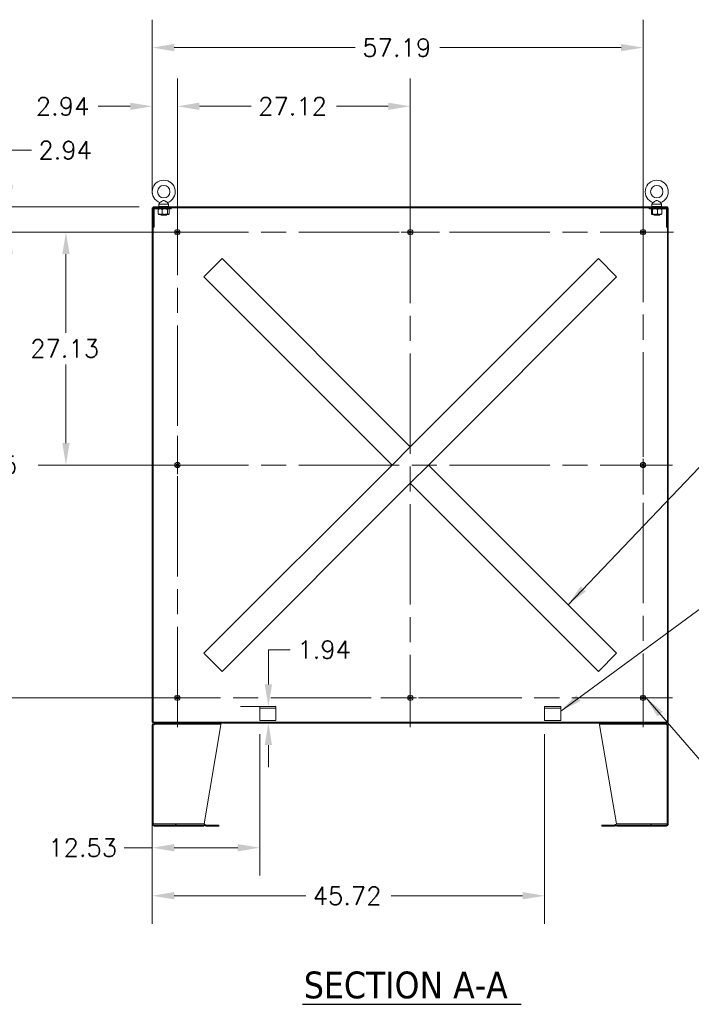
# Model space of a CAD drawing. Header units: inches. Extents: x 15 to 424, y 13 to 263.
# Tile 101 of 125: x 263 to 342, y 102 to 216. Entities that reach past the tile are written whole.
import ezdxf

# ---------------------------------------------------------------- set-up
doc = ezdxf.new("R2010")
doc.units = ezdxf.units.IN
doc.header["$LTSCALE"] = 26
doc.header["$MEASUREMENT"] = 0
doc.linetypes.add('CHAIN', pattern=[0.7087, 0.4724, -0.0591, 0.1181, -0.0591])
for name, color, linetype, lineweight in [('Center Mark (ANSI)', 7, 'Continuous', 5), ('Centerline (ANSI)', 7, 'Continuous', 5), ('Dimension (ANSI)', 7, 'Continuous', 5), ('Hatch (ANSI)', 7, 'Continuous', 5), ('Symbol (ANSI)', 7, 'Continuous', 5), ('Visible (ANSI)', 7, 'Continuous', 5)]:
    doc.layers.add(name, color=color, linetype=linetype, lineweight=lineweight)
doc.styles.add('ROMANS', font='romans.shx')
doc.styles.add('Text Style168', font='tahoma.ttf')
doc.dimstyles.new('Default (ANSI)', dxfattribs={"dimscale": 26, "dimtxt": 0.08, "dimasz": 0.098425, "dimexe": 0.125, "dimexo": 0.0625, "dimgap": 0.031496, "dimtad": 0, "dimtih": 1, "dimtoh": 1, "dimrnd": 1e-08, "dimzin": 0, "dimdsep": 46, "dimtxsty": 'ROMANS', "dimcen": 0.09, "dimdle": 0.393701, "dimclrd": 256, "dimclre": 256, "dimclrt": 256, "dimadec": 0, "dimazin": 0, "dimtfac": 1.25, "dimtofl": 0, "dimtmove": 0, "dimatfit": 3, "dimfxl": 1, "dimtolj": 1, "dimtzin": 0, "dimlwd": -1, "dimlwe": -1, "dimarcsym": 0})
doc.dimstyles.new('Default (ANSI)$7', dxfattribs={"dimscale": 26, "dimtxt": 0.08, "dimasz": 0.098425, "dimexe": 0.125, "dimexo": 0.0625, "dimgap": 0.031496, "dimtad": 0, "dimtih": 1, "dimtoh": 1, "dimrnd": 1e-08, "dimzin": 0, "dimdsep": 46, "dimtxsty": 'ROMANS', "dimcen": 0.09, "dimdle": 0.393701, "dimclrd": 256, "dimclre": 256, "dimclrt": 256, "dimadec": 0, "dimazin": 0, "dimtfac": 1.25, "dimtofl": 0, "dimtmove": 0, "dimatfit": 3, "dimfxl": 1, "dimtolj": 1, "dimtzin": 0, "dimlwd": -1, "dimlwe": -1, "dimarcsym": 0})

# ---------------------------------------------------------------- blocks, each defined once
blk = doc.blocks.new('*D21')
at = {"layer": 'Defpoints', "color": 0, "transparency": 16777216}
for p in [(293.3, 136.36), (278.98, 134.42), (292.43, 134.42)]:
    blk.add_point(p, dxfattribs=at)
at = {"layer": 'Dimension (ANSI)', "transparency": 16777216}
for p, q in [((292.43, 138.92), (292.43, 142.97)), ((292.43, 142.97), (294.98, 142.97)), ((291.67, 136.36), (289.18, 136.36)), ((292.43, 131.86), (292.43, 129.3))]:
    blk.add_line(p, q, dxfattribs=at)
for points in [[(292, 138.92), (292.85, 138.92), (292.43, 136.36)], [(292, 131.86), (292.85, 131.86), (292.43, 134.42)]]:
    blk.add_solid(points, dxfattribs=at)
at = {"layer": 'Dimension (ANSI)', "transparency": 16777216, "insert": (295.8, 144.01), "char_height": 2.08, "attachment_point": 1, "style": 'ROMANS'}
blk.add_mtext('\\A1;1.94', dxfattribs=at)
blk = doc.blocks.new('*D36')
at = {"layer": 'Defpoints', "color": 0, "transparency": 16777216}
for p in [(336.08, 213.11), (278.89, 194.45), (336.08, 191.61)]:
    blk.add_point(p, dxfattribs=at)
at = {"layer": 'Dimension (ANSI)', "transparency": 16777216}
for p, q in [((278.89, 196.08), (278.89, 216.36)), ((336.08, 193.23), (336.08, 216.36)), ((281.45, 213.11), (302.55, 213.11)), ((333.52, 213.11), (312.41, 213.11))]:
    blk.add_line(p, q, dxfattribs=at)
for points in [[(281.45, 213.54), (281.45, 212.69), (278.89, 213.11)], [(333.52, 213.54), (333.52, 212.69), (336.08, 213.11)]]:
    blk.add_solid(points, dxfattribs=at)
at = {"layer": 'Dimension (ANSI)', "transparency": 16777216, "insert": (303.37, 214.15), "char_height": 2.08, "attachment_point": 1, "style": 'ROMANS'}
blk.add_mtext('\\A1;57.19', dxfattribs=at)
blk = doc.blocks.new('*D37')
at = {"layer": 'Defpoints', "color": 0, "transparency": 16777216}
for p in [(281.83, 206.27), (278.89, 194.45), (281.83, 191.61)]:
    blk.add_point(p, dxfattribs=at)
at = {"layer": 'Dimension (ANSI)', "transparency": 16777216}
for p, q in [((278.89, 196.08), (278.89, 209.52)), ((281.83, 193.23), (281.83, 209.52)), ((276.33, 206.27), (272.58, 206.27)), ((284.39, 206.27), (286.95, 206.27))]:
    blk.add_line(p, q, dxfattribs=at)
for points in [[(276.33, 206.7), (276.33, 205.85), (278.89, 206.27)], [(284.39, 206.7), (284.39, 205.85), (281.83, 206.27)]]:
    blk.add_solid(points, dxfattribs=at)
at = {"layer": 'Dimension (ANSI)', "transparency": 16777216, "insert": (265.33, 207.31), "char_height": 2.08, "attachment_point": 1, "style": 'ROMANS'}
blk.add_mtext('\\A1;2.94', dxfattribs=at)
blk = doc.blocks.new('*D38')
at = {"layer": 'Defpoints', "color": 0, "transparency": 16777216}
for p in [(308.95, 206.27), (281.83, 191.61), (308.95, 191.61)]:
    blk.add_point(p, dxfattribs=at)
at = {"layer": 'Dimension (ANSI)', "transparency": 16777216}
for p, q in [((281.83, 193.23), (281.83, 209.52)), ((308.95, 193.23), (308.95, 209.52)), ((284.39, 206.27), (290.41, 206.27)), ((306.39, 206.27), (300.37, 206.27))]:
    blk.add_line(p, q, dxfattribs=at)
for points in [[(284.39, 206.7), (284.39, 205.85), (281.83, 206.27)], [(306.39, 206.7), (306.39, 205.85), (308.95, 206.27)]]:
    blk.add_solid(points, dxfattribs=at)
at = {"layer": 'Dimension (ANSI)', "transparency": 16777216, "insert": (291.23, 207.31), "char_height": 2.08, "attachment_point": 1, "style": 'ROMANS'}
blk.add_mtext('\\A1;27.12', dxfattribs=at)
blk = doc.blocks.new('*D39')
at = {"layer": 'Defpoints', "color": 0, "transparency": 16777216}
for p in [(278.98, 194.55), (262.25, 191.61), (281.83, 191.61)]:
    blk.add_point(p, dxfattribs=at)
at = {"layer": 'Dimension (ANSI)', "transparency": 16777216}
for p, q in [((262.25, 197.1), (262.25, 201.16)), ((262.25, 201.16), (264.81, 201.16)), ((277.36, 194.55), (259, 194.55)), ((280.2, 191.61), (259, 191.61)), ((262.25, 189.05), (262.25, 186.49))]:
    blk.add_line(p, q, dxfattribs=at)
for points in [[(261.82, 197.1), (262.67, 197.1), (262.25, 194.55)], [(261.82, 189.05), (262.67, 189.05), (262.25, 191.61)]]:
    blk.add_solid(points, dxfattribs=at)
at = {"layer": 'Dimension (ANSI)', "transparency": 16777216, "insert": (265.63, 202.2), "char_height": 2.08, "attachment_point": 1, "style": 'ROMANS'}
blk.add_mtext('\\A1;2.94', dxfattribs=at)
blk = doc.blocks.new('*D40')
at = {"layer": 'Defpoints', "color": 0, "transparency": 16777216}
for p in [(281.83, 191.61), (268.84, 164.48), (281.83, 164.48)]:
    blk.add_point(p, dxfattribs=at)
at = {"layer": 'Dimension (ANSI)', "transparency": 16777216}
for p, q in [((280.2, 191.61), (265.59, 191.61)), ((268.84, 189.05), (268.84, 179.9)), ((268.84, 167.04), (268.84, 176.19)), ((280.2, 164.48), (265.59, 164.48))]:
    blk.add_line(p, q, dxfattribs=at)
for points in [[(268.42, 189.05), (269.27, 189.05), (268.84, 191.61)], [(268.42, 167.04), (269.27, 167.04), (268.84, 164.48)]]:
    blk.add_solid(points, dxfattribs=at)
at = {"layer": 'Dimension (ANSI)', "transparency": 16777216, "insert": (264.68, 179.09), "char_height": 2.08, "attachment_point": 1, "style": 'ROMANS'}
blk.add_mtext('\\A1;27.13', dxfattribs=at)
blk = doc.blocks.new('*D41')
at = {"layer": 'Defpoints', "color": 0, "transparency": 16777216}
for p in [(259.31, 191.61), (281.83, 191.61), (281.83, 137.36)]:
    blk.add_point(p, dxfattribs=at)
at = {"layer": 'Dimension (ANSI)', "transparency": 16777216}
for p, q in [((280.2, 191.61), (256.06, 191.61)), ((259.31, 189.05), (259.31, 166.34)), ((259.31, 139.92), (259.31, 162.62)), ((280.2, 137.36), (256.06, 137.36))]:
    blk.add_line(p, q, dxfattribs=at)
for points in [[(258.88, 189.05), (259.73, 189.05), (259.31, 191.61)], [(258.88, 139.92), (259.73, 139.92), (259.31, 137.36)]]:
    blk.add_solid(points, dxfattribs=at)
at = {"layer": 'Dimension (ANSI)', "transparency": 16777216, "insert": (255.15, 165.52), "char_height": 2.08, "attachment_point": 1, "style": 'ROMANS'}
blk.add_mtext('\\A1;54.25', dxfattribs=at)
blk = doc.blocks.new('*D42')
at = {"layer": 'Defpoints', "color": 0, "transparency": 16777216}
for p in [(278.89, 134.51), (291.42, 134.73), (278.89, 119.9)]:
    blk.add_point(p, dxfattribs=at)
at = {"layer": 'Dimension (ANSI)', "transparency": 16777216}
for p, q in [((291.42, 133.11), (291.42, 116.65)), ((278.89, 132.89), (278.89, 116.65)), ((278.89, 119.9), (275.62, 119.9)), ((288.86, 119.9), (281.45, 119.9))]:
    blk.add_line(p, q, dxfattribs=at)
for points in [[(281.45, 120.32), (281.45, 119.47), (278.89, 119.9)], [(288.86, 120.32), (288.86, 119.47), (291.42, 119.9)]]:
    blk.add_solid(points, dxfattribs=at)
at = {"layer": 'Dimension (ANSI)', "transparency": 16777216, "insert": (266.78, 120.94), "char_height": 2.08, "attachment_point": 1, "style": 'ROMANS'}
blk.add_mtext('\\A1;12.53', dxfattribs=at)
blk = doc.blocks.new('*D43')
at = {"layer": 'Defpoints', "color": 0, "transparency": 16777216}
for p in [(278.89, 134.51), (324.61, 134.73), (324.61, 114.3)]:
    blk.add_point(p, dxfattribs=at)
at = {"layer": 'Dimension (ANSI)', "transparency": 16777216}
for p, q in [((324.61, 133.11), (324.61, 111.05)), ((278.89, 132.89), (278.89, 111.05)), ((281.45, 114.3), (296.77, 114.3)), ((322.05, 114.3), (306.73, 114.3))]:
    blk.add_line(p, q, dxfattribs=at)
for points in [[(281.45, 114.73), (281.45, 113.88), (278.89, 114.3)], [(322.05, 114.73), (322.05, 113.88), (324.61, 114.3)]]:
    blk.add_solid(points, dxfattribs=at)
at = {"layer": 'Dimension (ANSI)', "transparency": 16777216, "insert": (297.59, 115.34), "char_height": 2.08, "attachment_point": 1, "style": 'ROMANS'}
blk.add_mtext('\\A1;45.72', dxfattribs=at)

msp = doc.modelspace()

# ---------------------------------------------------------------- hatches: boundary and pattern name
at = {"layer": 'Hatch (ANSI)'}
h = msp.add_hatch(dxfattribs=at)
h.set_pattern_fill('ANSI31', color=256, scale=26, angle=15, style=0)
h.paths.add_polyline_path([(278.9842, 134.5138), (278.9842, 192.2014), (278.9842, 194.2952), (278.9842, 194.4514), (278.8905, 194.4514), (278.8905, 134.5138)])
h = msp.add_hatch(dxfattribs=at)
h.set_pattern_fill('ANSI31', color=256, scale=26, angle=75, style=0)
h.paths.add_polyline_path([(278.9842, 194.5451), (278.9842, 194.4514), (279.1405, 194.4514), (281.1092, 194.4514), (336.7968, 194.4514), (338.7656, 194.4514), (338.9218, 194.4514), (338.9218, 194.5451)])
h = msp.add_hatch(dxfattribs=at)
h.set_pattern_fill('ANSI31', color=256, scale=26, style=0)
edge = h.paths.add_edge_path()
edge.add_line((278.9842, 194.2952), (278.9842, 192.2014))
edge.add_line((278.9842, 192.2014), (279.1092, 192.2014))
edge.add_line((279.1092, 192.2014), (279.1092, 194.2952))
edge.add_ellipse((279.1405, 194.2952), major_axis=(-0.0312, 0), ratio=1, start_angle=270, end_angle=360, ccw=False)
edge.add_line((279.1405, 194.3264), (281.1092, 194.3264))
edge.add_line((281.1092, 194.3264), (281.1092, 194.4514))
edge.add_line((281.1092, 194.4514), (279.1405, 194.4514))
edge.add_ellipse((279.1405, 194.2952), major_axis=(0, 0.1562), ratio=1, start_angle=0, end_angle=90)
h = msp.add_hatch(dxfattribs=at)
h.set_pattern_fill('ANSI31', color=256, scale=26, angle=90, style=0)
edge = h.paths.add_edge_path()
edge.add_line((338.9218, 192.2014), (338.9218, 194.2952))
edge.add_ellipse((338.7656, 194.2952), major_axis=(0.1562, 0), ratio=1, start_angle=0, end_angle=90)
edge.add_line((338.7656, 194.4514), (336.7968, 194.4514))
edge.add_line((336.7968, 194.4514), (336.7968, 194.3264))
edge.add_line((336.7968, 194.3264), (338.7656, 194.3264))
edge.add_ellipse((338.7656, 194.2952), major_axis=(0, 0.0312), ratio=1, start_angle=270, end_angle=360, ccw=False)
edge.add_line((338.7968, 194.2952), (338.7968, 192.2014))
edge.add_line((338.7968, 192.2014), (338.9218, 192.2014))
h = msp.add_hatch(dxfattribs=at)
h.set_pattern_fill('ANSI31', color=256, scale=26, angle=75, style=0)
h.paths.add_polyline_path([(338.9218, 194.4514), (338.9218, 194.2952), (338.9218, 192.2014), (338.9218, 134.5138), (339.0155, 134.5138), (339.0155, 194.4514)])
h = msp.add_hatch(dxfattribs=at)
h.set_pattern_fill('ANSI31', color=256, scale=26, angle=-15, style=0)
edge = h.paths.add_edge_path()
edge.add_line((279.1093, 134.2951), (280.1405, 134.2951))
edge.add_line((280.1405, 134.2951), (280.1405, 134.4201))
edge.add_line((280.1405, 134.4201), (279.1093, 134.4201))
edge.add_ellipse((279.1093, 134.2014), major_axis=(0, 0.2188), ratio=1, start_angle=0, end_angle=90)
edge.add_line((278.8905, 134.2014), (278.8905, 122.6389))
edge.add_ellipse((279.1093, 122.6389), major_axis=(-0.2188, 0), ratio=1, start_angle=0, end_angle=90)
edge.add_line((279.1093, 122.4201), (280.1405, 122.4201))
edge.add_line((280.1405, 122.4201), (280.1405, 122.5451))
edge.add_line((280.1405, 122.5451), (279.1093, 122.5451))
edge.add_ellipse((279.1093, 122.6389), major_axis=(0, -0.0938), ratio=1, start_angle=270, end_angle=360, ccw=False)
edge.add_line((279.0155, 122.6389), (279.0155, 122.6701))
edge.add_line((279.0155, 122.6701), (279.0155, 134.2014))
edge.add_ellipse((279.1093, 134.2014), major_axis=(-0.0937, 0), ratio=1, start_angle=270, end_angle=360, ccw=False)
h = msp.add_hatch(dxfattribs=at)
h.set_pattern_fill('ANSI31', color=256, scale=26, angle=15, style=0)
h.paths.add_polyline_path([(338.9218, 134.4201), (338.9218, 134.5138), (278.9842, 134.5138), (278.9842, 134.4201), (279.1093, 134.4201), (280.1405, 134.4201), (337.7655, 134.4201), (338.7968, 134.4201)])
h = msp.add_hatch(dxfattribs=at)
h.set_pattern_fill('ANSI31', color=256, scale=26, style=0)
edge = h.paths.add_edge_path()
edge.add_line((337.7655, 134.2951), (338.7968, 134.2951))
edge.add_ellipse((338.7968, 134.2014), major_axis=(0, 0.0937), ratio=1, start_angle=270, end_angle=360, ccw=False)
edge.add_line((338.8905, 134.2014), (338.8905, 122.6701))
edge.add_line((338.8905, 122.6701), (338.8905, 122.6389))
edge.add_ellipse((338.7968, 122.6389), major_axis=(0.0938, 0), ratio=1, start_angle=270, end_angle=360, ccw=False)
edge.add_line((338.7968, 122.5451), (337.7655, 122.5451))
edge.add_line((337.7655, 122.5451), (337.7655, 122.4201))
edge.add_line((337.7655, 122.4201), (338.7968, 122.4201))
edge.add_ellipse((338.7968, 122.6389), major_axis=(0, -0.2188), ratio=1, start_angle=0, end_angle=90)
edge.add_line((339.0155, 122.6389), (339.0155, 134.2014))
edge.add_ellipse((338.7968, 134.2014), major_axis=(0.2188, 0), ratio=1, start_angle=0, end_angle=90)
edge.add_line((338.7968, 134.4201), (337.7655, 134.4201))
edge.add_line((337.7655, 134.4201), (337.7655, 134.2951))
h = msp.add_hatch(dxfattribs=at)
h.set_pattern_fill('ANSI31', color=256, scale=26, angle=105, style=0)
edge = h.paths.add_edge_path()
edge.add_line((279.0154, 122.6701), (279.0154, 122.5451))
edge.add_line((279.0154, 122.5451), (279.1093, 122.5451))
edge.add_line((279.1093, 122.5451), (280.1405, 122.5451))
edge.add_line((280.1405, 122.5451), (284.8863, 122.5451))
edge.add_ellipse((284.8863, 122.4514), major_axis=(0, 0.0937), ratio=1, start_angle=315, end_angle=360, ccw=False)
edge.add_line((284.9526, 122.5177), (284.986, 122.4843))
edge.add_ellipse((285.1406, 122.639), major_axis=(-0.1547, -0.1547), ratio=1, start_angle=0, end_angle=45)
edge.add_line((285.1406, 122.4203), (286.6405, 122.4203))
edge.add_line((286.6405, 122.4203), (286.6405, 122.5453))
edge.add_line((286.6405, 122.5453), (285.1406, 122.5453))
edge.add_ellipse((285.1406, 122.639), major_axis=(0, -0.0938), ratio=1, start_angle=315, end_angle=360, ccw=False)
edge.add_line((285.0744, 122.5727), (285.041, 122.6061))
edge.add_ellipse((284.8863, 122.4514), major_axis=(0.1547, 0.1547), ratio=1, start_angle=0, end_angle=45)
edge.add_line((284.8863, 122.6701), (279.0155, 122.6701))
edge.add_line((279.0155, 122.6701), (279.0154, 122.6701))
h = msp.add_hatch(dxfattribs=at)
h.set_pattern_fill('ANSI31', color=256, scale=26, angle=90, style=0)
edge = h.paths.add_edge_path()
edge.add_line((338.8906, 122.5451), (338.8906, 122.6701))
edge.add_line((338.8906, 122.6701), (338.8905, 122.6701))
edge.add_line((338.8905, 122.6701), (333.0197, 122.6701))
edge.add_ellipse((333.0197, 122.4514), major_axis=(0, 0.2188), ratio=1, start_angle=0, end_angle=45)
edge.add_line((332.8651, 122.6061), (332.8317, 122.5727))
edge.add_ellipse((332.7654, 122.639), major_axis=(0.0663, -0.0663), ratio=1, start_angle=315, end_angle=360, ccw=False)
edge.add_line((332.7654, 122.5453), (331.2655, 122.5453))
edge.add_line((331.2655, 122.5453), (331.2655, 122.4203))
edge.add_line((331.2655, 122.4203), (332.7654, 122.4203))
edge.add_ellipse((332.7654, 122.639), major_axis=(0, -0.2187), ratio=1, start_angle=0, end_angle=45)
edge.add_line((332.9201, 122.4843), (332.9534, 122.5177))
edge.add_ellipse((333.0197, 122.4514), major_axis=(-0.0663, 0.0663), ratio=1, start_angle=315, end_angle=360, ccw=False)
edge.add_line((333.0197, 122.5451), (337.7655, 122.5451))
edge.add_line((337.7655, 122.5451), (338.7968, 122.5451))
edge.add_line((338.7968, 122.5451), (338.8906, 122.5451))

# ---------------------------------------------------------------- linework, layer by layer
at = {"layer": 'Center Mark (ANSI)', "linetype": 'CHAIN', "ltscale": 0.145832}
for p, q in [((281.828, 195.0226), (281.828, 188.1926)), ((336.078, 195.0226), (336.078, 188.1926)), ((278.413, 191.6076), (285.243, 191.6076)), ((312.368, 191.6076), (305.538, 191.6076)), ((281.828, 167.8976), (281.828, 161.0676)), ((336.078, 167.8976), (336.078, 161.0676)), ((281.828, 133.9426), (281.828, 140.7726)), ((278.413, 137.3576), (285.243, 137.3576)), ((312.368, 137.3576), (305.538, 137.3576)), ((339.493, 137.3576), (332.663, 137.3576))]:
    msp.add_line(p, q, dxfattribs=at)
at = {"layer": 'Center Mark (ANSI)', "linetype": 'CHAIN', "ltscale": 0.152135}
msp.add_line((339.6405, 191.6076), (332.5155, 191.6076), dxfattribs=at)
at = {"layer": 'Centerline (ANSI)', "linetype": 'CHAIN', "ltscale": 0.952448}
for p, q in [((281.828, 133.9426), (281.828, 195.0226)), ((308.953, 195.0226), (308.953, 133.9426)), ((336.078, 195.1701), (336.078, 133.9426)), ((278.413, 191.6076), (339.493, 191.6076)), ((278.413, 164.4826), (339.493, 164.4826)), ((339.493, 137.3576), (278.413, 137.3576))]:
    msp.add_line(p, q, dxfattribs=at)
at = {"layer": 'Symbol (ANSI)', "lineweight": 30}
msp.add_line((296.4028, 101.6566), (321.8685, 101.6566), dxfattribs=at)
at = {"layer": 'Visible (ANSI)'}
for p, q in [((279.791, 195.0631), (279.6742, 194.8576)), ((280.6775, 195.0631), (280.7942, 194.8576)), ((337.2286, 195.0631), (337.1118, 194.8576)), ((338.1151, 195.0631), (338.2318, 194.8576)), ((278.9842, 194.4514), (278.8905, 194.4514)), ((278.8905, 194.4514), (278.8905, 134.5138)), ((278.9842, 194.5451), (278.9842, 194.4514)), ((338.9218, 194.5451), (278.9842, 194.5451)), ((278.9842, 194.4514), (338.9218, 194.4514)), ((278.9842, 134.5138), (278.9842, 194.4514)), ((278.9842, 194.2952), (278.9842, 192.2014)), ((279.1092, 192.2014), (279.1092, 194.2952)), ((281.1092, 194.4514), (279.1405, 194.4514)), ((279.1405, 194.3264), (281.1092, 194.3264)), ((279.5993, 193.7357), (279.5993, 194.2762)), ((279.6092, 194.6076), (280.8592, 194.6076)), ((279.6092, 194.5451), (279.6092, 194.6076)), ((279.6717, 194.3264), (279.6434, 194.31)), ((279.6742, 194.8576), (280.7942, 194.8576)), ((279.6742, 194.8576), (279.6742, 194.6076)), ((280.0354, 193.7357), (280.0354, 194.2762)), ((280.6703, 193.7357), (280.6703, 194.2762)), ((280.7942, 194.8576), (280.7942, 194.6076)), ((280.7967, 194.3264), (280.8251, 194.31)), ((280.8592, 194.5451), (280.8592, 194.6076)), ((280.8692, 193.7357), (280.8692, 194.2762)), ((281.1092, 194.3264), (281.1092, 194.4514)), ((338.7656, 194.4514), (336.7968, 194.4514)), ((336.7968, 194.4514), (336.7968, 194.3264)), ((336.7968, 194.3264), (338.7656, 194.3264)), ((337.0468, 194.6076), (338.2968, 194.6076)), ((337.0468, 194.5451), (337.0468, 194.6076)), ((337.0696, 193.7357), (337.0696, 194.2762)), ((337.1093, 194.3264), (337.1038, 194.3232)), ((337.1118, 194.8576), (338.2318, 194.8576)), ((337.1118, 194.8576), (337.1118, 194.6076)), ((337.16, 193.7357), (337.16, 194.2762)), ((337.7622, 193.7357), (337.7622, 194.2762)), ((338.2318, 194.8576), (338.2318, 194.6076)), ((338.2343, 194.3264), (338.2399, 194.3232)), ((338.2741, 193.7357), (338.2741, 194.2762)), ((338.2968, 194.5451), (338.2968, 194.6076)), ((338.7968, 194.2952), (338.7968, 192.2014)), ((338.9218, 194.4514), (338.9218, 194.5451)), ((338.9218, 194.4514), (338.9218, 134.5138)), ((339.0155, 194.4514), (338.9218, 194.4514)), ((338.9218, 192.2014), (338.9218, 194.2952)), ((339.0155, 134.5138), (339.0155, 194.4514)), ((279.6717, 193.6854), (279.6434, 193.7018)), ((279.6717, 193.6854), (279.8173, 193.6854)), ((279.8173, 193.6854), (280.3528, 193.6854)), ((279.8592, 193.6854), (279.8592, 193.6814)), ((280.6092, 193.6814), (279.8592, 193.6814)), ((279.9193, 193.6501), (279.8592, 193.6814)), ((279.9193, 193.6251), (279.8856, 193.6076)), ((280.5828, 193.6076), (279.8856, 193.6076)), ((280.3528, 193.6854), (280.7697, 193.6854)), ((280.5492, 193.6501), (280.6092, 193.6814)), ((280.5492, 193.6251), (280.5828, 193.6076)), ((280.6092, 193.6854), (280.6092, 193.6814)), ((280.7697, 193.6854), (280.7967, 193.6854)), ((280.7967, 193.6854), (280.8251, 193.7018)), ((337.1093, 193.6854), (337.1038, 193.6886)), ((337.1093, 193.6854), (337.1148, 193.6854)), ((337.1148, 193.6854), (337.4611, 193.6854)), ((337.2968, 193.6854), (337.2968, 193.6814)), ((338.0468, 193.6814), (337.2968, 193.6814)), ((337.3569, 193.6501), (337.2968, 193.6814)), ((337.3569, 193.6251), (337.3232, 193.6076)), ((338.0204, 193.6076), (337.3232, 193.6076)), ((337.4611, 193.6854), (338.0182, 193.6854)), ((337.9868, 193.6501), (338.0468, 193.6814)), ((337.9868, 193.6251), (338.0204, 193.6076)), ((338.0182, 193.6854), (338.2343, 193.6854)), ((338.0468, 193.6854), (338.0468, 193.6814)), ((338.2343, 193.6854), (338.2399, 193.6886)), ((278.9842, 192.2014), (279.1092, 192.2014)), ((338.7968, 192.2014), (338.9218, 192.2014)), ((285.0661, 186.5576), (286.878, 188.3696)), ((287.0327, 188.5243), (286.878, 188.3696)), ((287.0327, 188.5243), (308.953, 166.604)), ((308.953, 166.604), (330.8733, 188.5243)), ((331.028, 188.3696), (330.8733, 188.5243)), ((331.028, 188.3696), (332.84, 186.5576)), ((285.0661, 186.5576), (284.9114, 186.4029)), ((306.8317, 164.4826), (284.9114, 186.4029)), ((332.9947, 186.4029), (311.0744, 164.4826)), ((332.9947, 186.4029), (332.84, 186.5576)), ((308.7984, 166.4493), (306.9864, 164.6373)), ((308.7984, 166.4493), (308.953, 166.604)), ((284.9114, 142.5623), (306.8317, 164.4826)), ((306.8317, 164.4826), (306.9864, 164.6373)), ((309.1077, 162.516), (310.9197, 164.328)), ((311.0744, 164.4826), (310.9197, 164.328)), ((311.0744, 164.4826), (332.9947, 142.5623)), ((308.953, 162.3613), (287.0327, 140.441)), ((309.1077, 162.516), (308.953, 162.3613)), ((330.8733, 140.441), (308.953, 162.3613)), ((284.9114, 142.5623), (285.0661, 142.4076)), ((286.878, 140.5957), (285.0661, 142.4076)), ((332.84, 142.4076), (331.028, 140.5957)), ((332.84, 142.4076), (332.9947, 142.5623)), ((286.878, 140.5957), (287.0327, 140.441)), ((330.8733, 140.441), (331.028, 140.5957)), ((293.2968, 136.3576), (291.4218, 136.3576)), ((291.4218, 136.3576), (291.4218, 136.1701)), ((293.2968, 136.1701), (291.4218, 136.1701)), ((291.4218, 136.0764), (291.4218, 136.1701)), ((291.4218, 134.7326), (291.4218, 136.0764)), ((293.2968, 136.1701), (293.2968, 136.3576)), ((293.2968, 136.0764), (293.2968, 136.1701)), ((293.2968, 136.0764), (293.2968, 134.7326)), ((326.4843, 136.3576), (324.6093, 136.3576)), ((324.6093, 136.3576), (324.6093, 136.1701)), ((326.4843, 136.1701), (324.6093, 136.1701)), ((324.6093, 136.0764), (324.6093, 136.1701)), ((324.6093, 134.7326), (324.6093, 136.0764)), ((326.4843, 136.1701), (326.4843, 136.3576)), ((326.4843, 136.0764), (326.4843, 136.1701)), ((326.4843, 136.0764), (326.4843, 134.7326)), ((278.8905, 134.5138), (278.9842, 134.5138)), ((338.9218, 134.5138), (278.9842, 134.5138)), ((278.9842, 134.5138), (278.9842, 134.4201)), ((278.9842, 134.4201), (338.9218, 134.4201)), ((280.1405, 134.4201), (279.1093, 134.4201)), ((279.1093, 134.2951), (280.1405, 134.2951)), ((280.1405, 134.2951), (280.1405, 134.4201)), ((280.1405, 134.2951), (280.1626, 134.2951)), ((280.1626, 134.2951), (280.1626, 134.4201)), ((286.3905, 134.2951), (280.1626, 134.2951)), ((286.3905, 134.4201), (286.3905, 134.2951)), ((286.3905, 134.2951), (286.8905, 134.2951)), ((286.8905, 134.2951), (286.8905, 134.4201)), ((286.8905, 134.2951), (286.8905, 134.2014)), ((293.2968, 134.7326), (291.4218, 134.7326)), ((326.4843, 134.7326), (324.6093, 134.7326)), ((331.0155, 134.4201), (331.0155, 134.2951)), ((331.0155, 134.2951), (331.5155, 134.2951)), ((331.0155, 134.2951), (331.0155, 134.2014)), ((331.5155, 134.2951), (331.5155, 134.4201)), ((337.7434, 134.2951), (331.5155, 134.2951)), ((337.7434, 134.2951), (337.7434, 134.4201)), ((337.7655, 134.2951), (337.7434, 134.2951)), ((338.7968, 134.4201), (337.7655, 134.4201)), ((337.7655, 134.4201), (337.7655, 134.2951)), ((337.7655, 134.2951), (338.7968, 134.2951)), ((338.9218, 134.4201), (338.9218, 134.5138)), ((338.9218, 134.5138), (339.0155, 134.5138)), ((278.8905, 134.2014), (278.8905, 122.6389)), ((279.0155, 122.6389), (279.0155, 134.2014)), ((279.1093, 134.2014), (279.0155, 134.2014)), ((284.9321, 122.6653), (286.8905, 134.2014)), ((331.0155, 134.2014), (332.9739, 122.6653)), ((338.8905, 134.2014), (338.7968, 134.2014)), ((338.8905, 134.2014), (338.8905, 122.6389)), ((339.0155, 122.6389), (339.0155, 134.2014)), ((279.0154, 122.6701), (279.0154, 122.5451)), ((284.8863, 122.6701), (279.0154, 122.6701)), ((279.0154, 122.5451), (284.8863, 122.5451)), ((280.1405, 122.5451), (279.1093, 122.5451)), ((279.1093, 122.4201), (280.1405, 122.4201)), ((280.1405, 122.4201), (280.1405, 122.5451)), ((280.1405, 122.4201), (280.1626, 122.4201)), ((280.1626, 122.5451), (280.1626, 122.4201)), ((280.1626, 122.4201), (284.8905, 122.4201)), ((284.8905, 122.545), (284.8905, 122.4201)), ((284.9526, 122.5177), (284.986, 122.4843)), ((285.0744, 122.5727), (285.041, 122.6061)), ((286.6405, 122.5453), (285.1406, 122.5453)), ((285.1406, 122.4203), (286.6405, 122.4203)), ((286.6405, 122.4203), (286.6405, 122.5453)), ((332.7654, 122.5453), (331.2655, 122.5453)), ((331.2655, 122.5453), (331.2655, 122.4203)), ((331.2655, 122.4203), (332.7654, 122.4203)), ((332.8651, 122.6061), (332.8317, 122.5727)), ((332.9201, 122.4843), (332.9534, 122.5177)), ((333.0155, 122.545), (333.0155, 122.4201)), ((333.0155, 122.4201), (337.7434, 122.4201)), ((338.8906, 122.6701), (333.0197, 122.6701)), ((333.0197, 122.5451), (338.8906, 122.5451)), ((337.7434, 122.5451), (337.7434, 122.4201)), ((337.7434, 122.4201), (337.7655, 122.4201)), ((338.7968, 122.5451), (337.7655, 122.5451)), ((337.7655, 122.5451), (337.7655, 122.4201)), ((337.7655, 122.4201), (338.7968, 122.4201)), ((338.8906, 122.5451), (338.8906, 122.6701))]:
    msp.add_line(p, q, dxfattribs=at)
for centre, radius in [((280.2342, 196.3276), 0.72), ((337.6718, 196.3276), 0.72), ((281.828, 191.6076), 0.3125), ((281.828, 191.6076), 0.165), ((308.953, 191.6076), 0.3125), ((308.953, 191.6076), 0.165), ((336.078, 191.6076), 0.3125), ((336.078, 191.6076), 0.165), ((281.828, 164.4826), 0.3125), ((281.828, 164.4826), 0.165), ((336.078, 164.4826), 0.3125), ((336.078, 164.4826), 0.165), ((281.828, 137.3576), 0.3125), ((308.953, 137.3576), 0.3125), ((336.078, 137.3576), 0.3125), ((281.828, 137.3576), 0.165), ((308.953, 137.3576), 0.165), ((336.078, 137.3576), 0.165)]:
    msp.add_circle(centre, radius, dxfattribs=at)
for centre, radius, start, end in [((280.2342, 196.3276), 1.34, 289.317349, 250.682651), ((337.6718, 196.3276), 1.34, 289.317349, 250.682651), ((279.1405, 194.2952), 0.1563, 90, 180), ((279.1405, 194.2952), 0.0312, 90, 180), ((338.7656, 194.2952), 0.1562, 0, 90), ((338.7656, 194.2952), 0.0312, 0, 90), ((279.9128, 193.6376), 0.0141, 297.5, 62.5), ((280.5557, 193.6376), 0.0141, 117.5, 242.5), ((337.3504, 193.6376), 0.0141, 297.5, 62.5), ((337.9933, 193.6376), 0.0141, 117.5, 242.5), ((279.1093, 134.2014), 0.2188, 90, 180), ((279.1093, 134.2014), 0.0937, 90, 180), ((338.7968, 134.2014), 0.2188, 0, 90), ((338.7968, 134.2014), 0.0937, 0, 90), ((279.1093, 122.6389), 0.2188, 180, 270), ((279.1093, 122.6389), 0.0938, 180, 270), ((284.8863, 122.4514), 0.2188, 45, 90), ((284.8863, 122.4514), 0.0937, 45, 90), ((285.1406, 122.639), 0.2188, 225, 270), ((285.1406, 122.639), 0.0938, 225, 270), ((332.7654, 122.639), 0.0937, 270, 315), ((332.7654, 122.639), 0.2187, 270, 315), ((333.0197, 122.4514), 0.2188, 90, 135), ((333.0197, 122.4514), 0.0938, 90, 135), ((338.7968, 122.6389), 0.0938, 270, 0), ((338.7968, 122.6389), 0.2188, 270, 0)]:
    msp.add_arc(centre, radius, start, end, dxfattribs=at)
for points, knots in [([(280.2342, 195.2976), (280.2133, 195.2976), (280.191, 195.2939), (280.1297, 195.2725), (280.0921, 195.252), (280.0052, 195.2002), (279.9589, 195.17), (279.8871, 195.124), (279.8596, 195.1064), (279.8197, 195.0811), (279.806, 195.0725), (279.7934, 195.0646), (279.791, 195.0631), (279.791, 195.0631)], [0, 0, 0, 0, 0.062924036, 0.062924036, 0.149070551, 0.149070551, 0.256105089, 0.256105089, 0.336115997, 0.336115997, 0.403282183, 0.403282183, 0.444772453, 0.444772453, 0.444772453, 0.444772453]), ([(280.6775, 195.0631), (280.6775, 195.0631), (280.6775, 195.0631), (280.6767, 195.0636), (280.6707, 195.0673), (280.6493, 195.0808), (280.6336, 195.0907), (280.5922, 195.117), (280.5657, 195.134), (280.5004, 195.1759), (280.4606, 195.2016), (280.3691, 195.2565), (280.3199, 195.2835), (280.2603, 195.2961), (280.2474, 195.2976), (280.2342, 195.2976)], [1.434314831, 1.434314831, 1.434314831, 1.434314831, 1.439826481, 1.439826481, 1.51420167, 1.51420167, 1.592684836, 1.592684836, 1.685245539, 1.685245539, 1.802687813, 1.802687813, 1.946222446, 1.946222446, 1.985806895, 1.985806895, 1.985806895, 1.985806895]), ([(337.6718, 195.2976), (337.6509, 195.2976), (337.6286, 195.2939), (337.5673, 195.2725), (337.5297, 195.252), (337.4428, 195.2002), (337.3965, 195.17), (337.3247, 195.124), (337.2972, 195.1064), (337.2573, 195.0811), (337.2436, 195.0725), (337.231, 195.0646), (337.2286, 195.0631), (337.2286, 195.0631)], [0, 0, 0, 0, 0.062924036, 0.062924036, 0.149070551, 0.149070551, 0.256105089, 0.256105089, 0.336115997, 0.336115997, 0.403282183, 0.403282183, 0.444772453, 0.444772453, 0.444772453, 0.444772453]), ([(338.1151, 195.0631), (338.1151, 195.0631), (338.1151, 195.0631), (338.1143, 195.0636), (338.1083, 195.0673), (338.0869, 195.0808), (338.0712, 195.0907), (338.0298, 195.117), (338.0033, 195.134), (337.938, 195.1759), (337.8982, 195.2016), (337.8067, 195.2565), (337.7575, 195.2835), (337.6979, 195.2961), (337.685, 195.2976), (337.6718, 195.2976)], [1.434314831, 1.434314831, 1.434314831, 1.434314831, 1.439826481, 1.439826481, 1.51420167, 1.51420167, 1.592684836, 1.592684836, 1.685245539, 1.685245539, 1.802687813, 1.802687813, 1.946222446, 1.946222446, 1.985806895, 1.985806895, 1.985806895, 1.985806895]), ([(279.1093, 134.2014), (279.1146, 134.2366), (279.1199, 134.2709), (279.1251, 134.2861), (279.1272, 134.292), (279.1293, 134.2951), (279.1314, 134.2951)], [0, 0, 0, 0, 1.12719708, 1.12719708, 1.12719708, 1.57079633, 1.57079633, 1.57079633, 1.57079633]), ([(338.7968, 134.2014), (338.7915, 134.2366), (338.7862, 134.2709), (338.7809, 134.2861), (338.7788, 134.292), (338.7768, 134.2951), (338.7747, 134.2951)], [0, 0, 0, 0, 1.12719708, 1.12719708, 1.12719708, 1.57079633, 1.57079633, 1.57079633, 1.57079633]), ([(284.8905, 122.4201), (284.8977, 122.4201), (284.9049, 122.4524), (284.9121, 122.505), (284.9136, 122.5159), (284.9151, 122.5277), (284.9166, 122.5401)], [0, 0, 0, 0, 0.91202272, 0.91202272, 0.91202272, 1.10232773, 1.10232773, 1.10232773, 1.10232773]), ([(332.9895, 122.5403), (332.993, 122.5114), (332.9965, 122.4857), (333, 122.4659), (333.0051, 122.4365), (333.0103, 122.4201), (333.0155, 122.4201)], [0.46846859, 0.46846859, 0.46846859, 0.46846859, 0.91202272, 0.91202272, 0.91202272, 1.57079633, 1.57079633, 1.57079633, 1.57079633])]:
    msp.add_open_spline(points, degree=3, knots=knots, dxfattribs=at)
for points, weights in [([(279.8173, 194.3264), (279.7162, 194.3264), (279.5993, 194.2762)], [1, 1.0379548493, 1]), ([(279.5993, 194.2762), (279.6224, 194.2979), (279.6434, 194.31)], [1, 1.01608050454, 1.01853520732]), ([(280.0354, 194.2762), (279.9185, 194.3264), (279.8173, 194.3264)], [1, 1.0379548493, 1]), ([(280.3528, 194.3264), (280.2055, 194.3264), (280.0354, 194.2762)], [1, 1.0379548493, 1]), ([(280.6703, 194.2762), (280.5002, 194.3264), (280.3528, 194.3264)], [1, 1.0379548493, 1]), ([(280.7697, 194.3264), (280.7236, 194.3264), (280.6703, 194.2762)], [1, 1.0379548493, 1]), ([(280.8692, 194.2762), (280.8159, 194.3264), (280.7697, 194.3264)], [1, 1.0379548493, 1]), ([(337.1148, 194.3264), (337.0938, 194.3264), (337.0696, 194.2762)], [1, 1.0379548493, 1]), ([(337.16, 194.2762), (337.1358, 194.3264), (337.1148, 194.3264)], [1, 1.0379548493, 1]), ([(337.4611, 194.3264), (337.3214, 194.3264), (337.16, 194.2762)], [1, 1.0379548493, 1]), ([(337.7622, 194.2762), (337.6009, 194.3264), (337.4611, 194.3264)], [1, 1.0379548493, 1]), ([(338.0182, 194.3264), (337.8994, 194.3264), (337.7622, 194.2762)], [1, 1.0379548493, 1]), ([(338.2741, 194.2762), (338.1369, 194.3264), (338.0182, 194.3264)], [1, 1.0379548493, 1]), ([(338.2399, 194.3232), (338.2558, 194.314), (338.2741, 194.2762)], [1.01437934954, 1.02831871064, 1]), ([(279.6434, 193.7018), (279.6224, 193.7139), (279.5993, 193.7357)], [1.01853520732, 1.01608050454, 1]), ([(279.5993, 193.7357), (279.7162, 193.6854), (279.8173, 193.6854)], [1, 1.0379548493, 1]), ([(279.8173, 193.6854), (279.9185, 193.6854), (280.0354, 193.7357)], [1, 1.0379548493, 1]), ([(280.0354, 193.7357), (280.2055, 193.6854), (280.3528, 193.6854)], [1, 1.0379548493, 1]), ([(280.3528, 193.6854), (280.5002, 193.6854), (280.6703, 193.7357)], [1, 1.0379548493, 1]), ([(280.6703, 193.7357), (280.7236, 193.6854), (280.7697, 193.6854)], [1, 1.0379548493, 1]), ([(280.7697, 193.6854), (280.8159, 193.6854), (280.8692, 193.7357)], [1, 1.0379548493, 1]), ([(337.0696, 193.7357), (337.0938, 193.6854), (337.1148, 193.6854)], [1, 1.0379548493, 1]), ([(337.1148, 193.6854), (337.1358, 193.6854), (337.16, 193.7357)], [1, 1.0379548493, 1]), ([(337.16, 193.7357), (337.3214, 193.6854), (337.4611, 193.6854)], [1, 1.0379548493, 1]), ([(337.4611, 193.6854), (337.6009, 193.6854), (337.7622, 193.7357)], [1, 1.0379548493, 1]), ([(337.7622, 193.7357), (337.8994, 193.6854), (338.0182, 193.6854)], [1, 1.0379548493, 1]), ([(338.0182, 193.6854), (338.1369, 193.6854), (338.2741, 193.7357)], [1, 1.0379548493, 1]), ([(338.2741, 193.7357), (338.2558, 193.6978), (338.2399, 193.6886)], [1, 1.02831871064, 1.01437934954])]:
    msp.add_rational_spline(points, weights, degree=2, dxfattribs=at)
for points in [[(279.1155, 134.2951), (279.1134, 134.2659), (279.1114, 134.2337), (279.1093, 134.2014)], [(338.7968, 134.2014), (338.7947, 134.2337), (338.7926, 134.2658), (338.7906, 134.295)]]:
    msp.add_open_spline(points, degree=3, dxfattribs=at)

# ---------------------------------------------------------------- texts
at = {"layer": 'Symbol (ANSI)', "insert": (296.5626, 102.2929), "char_height": 3.12, "attachment_point": 7, "style": 'Text Style168'}
msp.add_mtext('SECTION A-A', dxfattribs=at)

# ---------------------------------------------------------------- dimensions: what is measured, and where the dimension line sits
at = {"layer": 'Dimension (ANSI)'}
for base, p1, p2, angle, override, picture, middle in [((336.078, 213.1133), (278.8905, 194.4514), (336.078, 191.6076), 180, {"dimtih": 0, "dimtoh": 0, "dimdec": 2, "dimtp": 0, "dimtm": 0, "dimtdec": 2, "dimatfit": 1}, '*D36', (307.4843, 213.1133)), ((281.828, 206.2737), (278.8905, 194.4514), (281.828, 191.6076), 180, {"dimtih": 0, "dimtoh": 0, "dimdec": 2, "dimtp": 0, "dimtm": 0, "dimtdec": 2, "dimatfit": 1}, '*D37', (268.5456, 206.2737)), ((308.9530324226, 206.2737083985), (281.8280324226, 191.6076298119), (308.9530324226, 191.6076298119), 180, {"dimtih": 0, "dimtoh": 0, "dimdec": 2, "dimtp": 0, "dimtm": 0, "dimtdec": 2, "dimatfit": 1}, '*D38', (295.3905324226, 206.2737083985)), ((262.2475, 191.6076), (278.9842, 194.5451), (281.828, 191.6076), 90, {"dimdec": 2, "dimtp": 0, "dimtm": 0, "dimtdec": 2, "dimatfit": 1}, '*D39', (268.8445, 201.1583)), ((259.3083, 191.6076), (281.828, 137.3576), (281.828, 191.6076), 90, {"dimdec": 2, "dimtp": 0, "dimtm": 0, "dimtdec": 2, "dimatfit": 1}, '*D41', (259.3083, 164.4826)), ((268.8444815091, 164.4826298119), (281.8280324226, 191.6076298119), (281.8280324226, 164.4826298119), 90, {"dimdec": 2, "dimtp": 0, "dimtm": 0, "dimtdec": 2, "dimatfit": 1}, '*D40', (268.8444815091, 178.0451298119)), ((292.4256, 134.4201), (293.2968, 136.3576), (278.9842, 134.4201), 90, {"dimdec": 2, "dimse2": 1, "dimtp": 0, "dimtm": 0, "dimtdec": 2, "dimatfit": 1}, '*D21', (298.874, 142.9708)), ((278.8905, 119.8958), (291.4218, 134.7326), (278.8905, 134.5138), 180, {"dimtih": 0, "dimtoh": 0, "dimdec": 2, "dimtp": 0, "dimtm": 0, "dimtdec": 2, "dimatfit": 2}, '*D42', (270.7901, 119.8958)), ((324.6093, 114.304), (278.8905, 134.5138), (324.6093, 134.7326), 180, {"dimtih": 0, "dimtoh": 0, "dimdec": 2, "dimtp": 0, "dimtm": 0, "dimtdec": 2, "dimatfit": 1}, '*D43', (301.7499, 114.304))]:
    dim = msp.add_linear_dim(base=base, p1=p1, p2=p2, angle=angle, dimstyle='Default (ANSI)', override=override, dxfattribs=at)
    dim.commit()
    dim.dimension.update_dxf_attribs({"geometry": picture, "text_midpoint": middle, "dimtype": 160})

# ---------------------------------------------------------------- leaders
at = {"layer": 'Symbol (ANSI)', "annotation_type": 0, "has_hookline": 1, "hookline_direction": 0}
for points, text_width in [([(327.351, 148.206), (344.2403, 165.9105), (346.7993, 165.9105)], 15.4893), ([(326.4843, 135.8261), (343.0421, 147.9499), (345.6011, 147.9499)], 18.4057), ([(336.3885, 137.3933), (342.9653, 129.8253), (345.5244, 129.8253)], 23.3638)]:
    msp.add_leader(points, dimstyle='Default (ANSI)$7', override={"dimtad": 0}, dxfattribs=dict(at, text_width=text_width))

doc.saveas('drawing.dxf')
